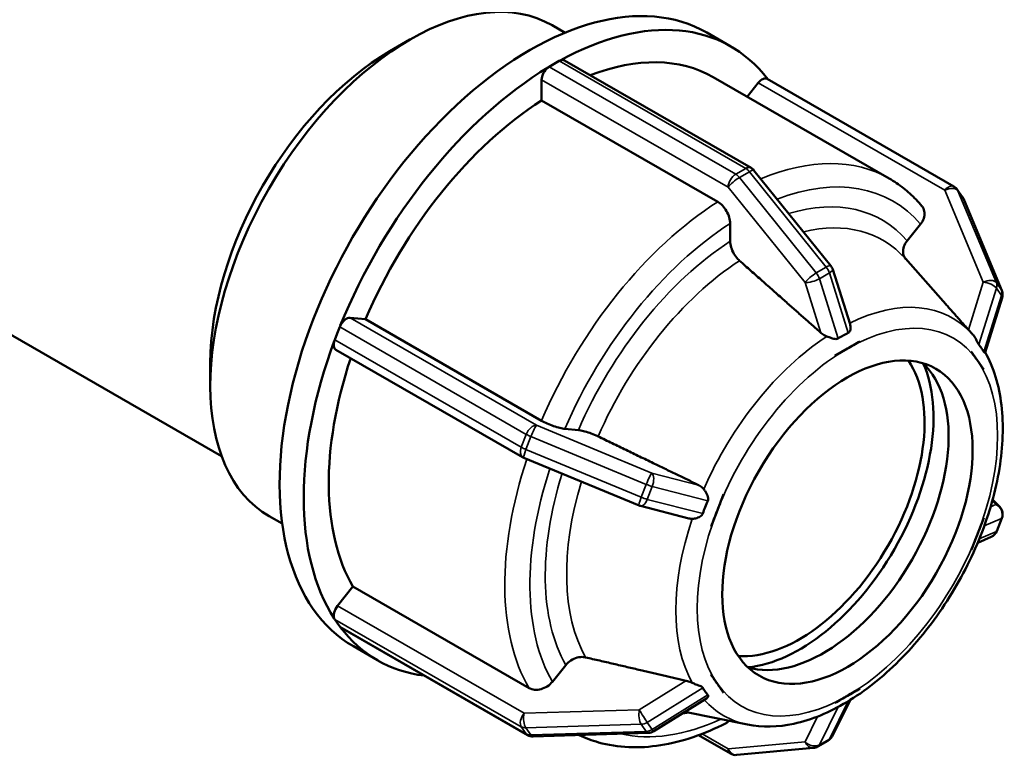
# Model space of a CAD drawing. Header units: millimetres. Extents: x 0 to 900, y -133 to 594.
# Tile 10 of 12: x 626 to 695, y 410 to 462. Entities that reach past the tile are written whole.
import ezdxf

# ---------------------------------------------------------------- set-up
doc = ezdxf.new("R2010")
doc.units = ezdxf.units.MM
doc.layers.add('Visible (ANSI)', color=7, linetype='Continuous', lineweight=50)
doc.layers.add('Visible Narrow (ANSI)', color=7, linetype='Continuous', lineweight=35)

msp = doc.modelspace()

# ---------------------------------------------------------------- linework, layer by layer
at = {"layer": 'Visible (ANSI)'}
for p, q in [((663.448, 461.362), (664.362, 460.836)), ((674.372, 460.841), (676.069, 459.864)), ((652.004, 459.532), (653.413, 460.35)), ((663.593, 458.638), (663.947, 458.842)), ((664.321, 458.878), (677.491, 451.295)), ((663.24, 458.435), (663.593, 458.638)), ((662.709, 456.057), (662.709, 457.516)), ((674.821, 457.698), (687.249, 450.541)), ((691.81, 449.982), (678.641, 457.566)), ((677.216, 456.318), (678.001, 457.294)), ((675.137, 448.9), (662.709, 456.057)), ((677.701, 451.115), (683.124, 444.371)), ((692.404, 449.258), (692.05, 449.763)), ((692.482, 449.117), (695.194, 442.622)), ((676.021, 446.105), (676.021, 447.368)), ((688.508, 446.141), (689.453, 447.316)), ((691.059, 441.87), (688.385, 444.885)), ((683.255, 444.127), (684.482, 440.253)), ((619.878, 442.602), (640.118, 430.947)), ((695.217, 442.108), (694.01, 438.258)), ((649.185, 440.7), (650.278, 440.6)), ((648.284, 439.603), (648.461, 440.059)), ((650.278, 440.6), (662.706, 433.443)), ((648.107, 439.147), (648.284, 439.603)), ((693.118, 439.548), (693.077, 439.595)), ((685.181, 439.04), (684.297, 438.531)), ((685.18, 439.043), (685.181, 439.04)), ((661.362, 430.871), (648.192, 438.455)), ((684.297, 438.531), (683.413, 438.022)), ((683.413, 438.022), (683.413, 438.025)), ((683.413, 438.022), (683.413, 438.022)), ((693.033, 438.32), (693.035, 438.321)), ((693.035, 438.321), (693.035, 438.323)), ((693.477, 437.69), (693.035, 438.321)), ((639.325, 437.515), (639.325, 435.887)), ((693.918, 437.06), (693.477, 437.69)), ((693.918, 437.06), (693.917, 437.059)), ((693.919, 437.062), (693.918, 437.06)), ((664.357, 432.864), (665.302, 432.777)), ((669.584, 427.456), (661.449, 430.828)), ((675.56, 428.258), (675.118, 427.118)), ((675.558, 428.258), (675.56, 428.258)), ((675.56, 428.258), (675.56, 428.258)), ((695.047, 427.35), (694.547, 427.88)), ((673.102, 426.546), (669.685, 427.423)), ((675.118, 427.118), (674.676, 425.979)), ((643.487, 426.699), (644.401, 426.172)), ((693.477, 425.435), (693.918, 426.575)), ((693.917, 426.575), (693.918, 426.575)), ((693.918, 426.575), (693.919, 426.575)), ((694.847, 425.653), (695.201, 426.564)), ((674.676, 425.979), (674.674, 425.979)), ((693.035, 424.296), (693.477, 425.435)), ((694.442, 425.234), (693.49, 424.828)), ((693.035, 424.296), (693.033, 424.296)), ((693.035, 424.296), (693.035, 424.296)), ((648.301, 420.366), (649.394, 421.725)), ((649.394, 421.725), (661.822, 414.568)), ((648.284, 419.164), (648.107, 419.416)), ((648.461, 418.912), (648.284, 419.164)), ((661.715, 411.249), (648.546, 418.833)), ((649.42, 417.512), (651.117, 416.535)), ((663.473, 415.012), (664.418, 416.188)), ((674.674, 415.492), (674.676, 415.494)), ((674.676, 415.494), (674.676, 415.495)), ((674.676, 415.494), (675.118, 414.863)), ((675.118, 414.863), (675.56, 414.233)), ((675.56, 414.233), (675.558, 414.231)), ((675.56, 414.234), (675.56, 414.233)), ((684.297, 414.022), (685.181, 414.531)), ((685.18, 414.532), (685.181, 414.531)), ((685.181, 414.531), (685.18, 414.529)), ((674.342, 413.83), (670.622, 411.511)), ((684.488, 413.717), (683.211, 411.156)), ((683.413, 413.513), (684.297, 414.022)), ((677.247, 411.986), (672.821, 412.882)), ((683.413, 413.513), (683.413, 413.514)), ((683.413, 413.511), (683.413, 413.513)), ((670.248, 411.398), (662.112, 411.149)), ((673.78, 411.235), (676.035, 409.936)), ((682.207, 410.434), (682.914, 410.841)), ((676.478, 409.84), (681.901, 410.337))]:
    msp.add_line(p, q, dxfattribs=at)
for centre, start, end in [((677.116, 450.645), 38.80817, 60.06401), ((691.436, 449.332), 35.02709, 60.06401), ((691.79, 448.828), 22.66139, 35.02709), ((682.54, 443.901), 17.57016, 38.80817), ((694.501, 442.333), 342.59887, 22.66139), ((661.736, 431.521), 240.06401, 247.48785), ((669.871, 428.149), 247.48785, 255.60399), ((694.501, 426.836), 338.80211, 43.33003), ((694.148, 425.924), 293.10521, 338.80211), ((670.225, 412.148), 271.75008, 301.93818), ((662.09, 411.899), 240.06401, 271.75008), ((682.54, 411.491), 299.93599, 333.5079), ((681.833, 411.084), 275.23725, 299.93599), ((676.409, 410.586), 240.06401, 275.23725)]:
    msp.add_arc(centre, 0.75, start, end, dxfattribs=at)
for centre, major_axis, start_param, end_param in [((653.467, 444.03), (-9.981, -17.332), 3.141593, 6.283185), ((661.896, 439.177), (12.476, 21.665), 0, 3.141593), ((663.593, 438.199), (12.476, 21.665), 6.044605, 7.04247), ((652.053, 444.845), (-8.983, -15.599), 3.928925, 5.495853), ((663.947, 458.229), (-0.374, -0.65), 3.785343, 3.925057), ((663.947, 458.229), (0.374, 0.65), 0, 0.64375), ((663.593, 438.199), (11.228, 19.498), 0, 0.62221), ((663.593, 438.199), (-12.476, -21.665), 3.949237, 4.948074), ((663.24, 457.821), (0.374, 0.65), 0.923179, 2.354261), ((663.24, 457.821), (-0.374, -0.65), 3.925057, 4.064772), ((678.266, 456.916), (0.374, 0.65), 0, 1.307063), ((663.593, 438.199), (-11.228, -19.498), 3.980641, 4.91667), ((648.92, 440.016), (0.374, 0.65), 0.259866, 1.690948), ((648.92, 440.016), (-0.374, -0.65), 4.83254, 4.972255), ((663.593, 438.199), (-12.476, -21.665), 4.996435, 5.995272), ((648.566, 439.105), (-0.374, -0.65), 5.111969, 6.283185), ((648.566, 439.105), (-0.374, -0.65), 4.972255, 5.111969), ((663.593, 438.199), (-11.228, -19.498), 5.050542, 5.963868), ((680.903, 428.231), (-6.238, -10.832), 0.274437, 2.867155), ((682.6, 427.254), (-6.238, -10.832), 0.135921, 3.005672), ((680.903, 428.231), (-6.684, -11.606), 0.391214, 2.750378), ((648.566, 419.987), (0.374, 0.65), 1.307063, 2.738145), ((648.566, 419.987), (-0.374, -0.65), 5.879738, 6.019452), ((648.92, 419.483), (-0.374, -0.65), 6.019452, 6.159167), ((648.92, 419.483), (-0.374, -0.65), 6.159167, 6.283185), ((663.593, 438.199), (-12.476, -21.665), 6.043632, 6.521765)]:
    msp.add_ellipse(centre, major_axis=major_axis, ratio=0.578093, start_param=start_param, end_param=end_param, dxfattribs=at)
msp.add_ellipse((684.297, 426.277), major_axis=(-6.238, -10.832), ratio=0.578093, dxfattribs=at)
for points, knots in [([(689.553, 448.598), (689.421, 448.755), (689.285, 448.907), (689.003, 449.2), (688.857, 449.342), (688.558, 449.613), (688.404, 449.743), (688.088, 449.992), (687.925, 450.11), (687.593, 450.335), (687.423, 450.441), (687.249, 450.541)], [5.2916957, 5.2916957, 5.2916957, 5.2916957, 5.3333008, 5.3333008, 5.3749058, 5.3749058, 5.4165108, 5.4165108, 5.4581158, 5.4581158, 5.4997209, 5.4997209, 5.4997209, 5.4997209]), ([(676.021, 447.368), (676.021, 447.494), (675.995, 447.657), (675.912, 447.939), (675.839, 448.107), (675.685, 448.374), (675.576, 448.521), (675.375, 448.734), (675.246, 448.837), (675.137, 448.9)], [-0.1852733, -0.1852733, -0.1852733, -0.1852733, -0.1388895, -0.1388895, -0.0925494, -0.0925494, -0.0462564, -0.0462564, 0, 0, 0, 0]), ([(689.453, 447.316), (689.548, 447.434), (689.634, 447.587), (689.725, 447.853), (689.747, 448.012), (689.726, 448.267), (689.681, 448.408), (689.598, 448.541), (689.576, 448.57), (689.552, 448.597)], [-0.1852733, -0.1852733, -0.1852733, -0.1852733, -0.1388895, -0.1388895, -0.0925494, -0.0925494, -0.0462564, -0.0462564, -0.0331937, -0.0331937, -0.0331937, -0.0331937]), ([(676.676, 444.739), (676.638, 444.773), (676.601, 444.809), (676.466, 444.951), (676.357, 445.098), (676.203, 445.366), (676.13, 445.534), (676.047, 445.815), (676.021, 445.979), (676.021, 446.105)], [0.4012752, 0.4012752, 0.4012752, 0.4012752, 0.4168627, 0.4168627, 0.4631643, 0.4631643, 0.5095269, 0.5095269, 0.5559331, 0.5559331, 0.5559331, 0.5559331]), ([(688.41, 444.857), (688.385, 444.886), (688.364, 444.916), (688.281, 445.048), (688.235, 445.189), (688.214, 445.445), (688.236, 445.604), (688.327, 445.87), (688.413, 446.023), (688.508, 446.141)], [0.4035353, 0.4035353, 0.4035353, 0.4035353, 0.4168627, 0.4168627, 0.4631643, 0.4631643, 0.5095269, 0.5095269, 0.5559331, 0.5559331, 0.5559331, 0.5559331]), ([(684.482, 440.253), (684.509, 440.167), (684.519, 440.077), (684.514, 439.92), (684.501, 439.851), (684.463, 439.757), (684.443, 439.723), (684.4, 439.679), (684.381, 439.665), (684.36, 439.654)], [-0.2669268, -0.2669268, -0.2669268, -0.2669268, -0.2215492, -0.2215492, -0.1800789, -0.1800789, -0.1536788, -0.1536788, -0.1363209, -0.1363209, -0.1363209, -0.1363209]), ([(682.832, 439.396), (682.801, 439.408), (682.771, 439.421), (682.629, 439.488), (682.526, 439.556), (682.442, 439.628), (682.437, 439.633), (682.431, 439.638), (682.425, 439.643)], [0.47465516, 0.47465516, 0.47465516, 0.47465516, 0.48407321, 0.48407321, 0.51991936, 0.51991936, 0.51991936, 0.52237453, 0.52237453, 0.52237453, 0.52237453]), ([(683.653, 439.247), (683.638, 439.237), (683.623, 439.229), (683.574, 439.212), (683.532, 439.204), (683.384, 439.213), (683.276, 439.241), (683.056, 439.312), (682.943, 439.353), (682.832, 439.396)], [-0.1457506, -0.1457506, -0.1457506, -0.1457506, -0.1325359, -0.1325359, -0.1076069, -0.1076069, -0.0689931, -0.0689931, -0.0337499, -0.0337499, -0.0337499, -0.0337499]), ([(684.36, 439.654), (684.236, 439.594), (684.116, 439.529), (684.002, 439.464), (683.888, 439.398), (683.771, 439.326), (683.653, 439.247)], [-0.04827046, -0.04827046, -0.04827046, -0.04827046, 0, 0, 0, 0.04827046, 0.04827046, 0.04827046, 0.04827046]), ([(693.077, 439.595), (693.073, 439.599), (693.07, 439.602), (692.986, 439.697), (692.91, 439.782), (692.847, 439.854), (692.842, 439.859), (692.838, 439.864), (692.834, 439.868)], [0.48260917, 0.48260917, 0.48260917, 0.48260917, 0.48407321, 0.48407321, 0.51991936, 0.51991936, 0.51991936, 0.52237453, 0.52237453, 0.52237453, 0.52237453]), ([(693.133, 439.531), (693.132, 439.532), (693.131, 439.533), (693.129, 439.536), (693.128, 439.537), (693.126, 439.539), (693.125, 439.54), (693.123, 439.542), (693.122, 439.543), (693.12, 439.546), (693.119, 439.547), (693.118, 439.548)], [5.306702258, 5.306702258, 5.306702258, 5.306702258, 5.307107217, 5.307107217, 5.307512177, 5.307512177, 5.307917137, 5.307917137, 5.308322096, 5.308322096, 5.308727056, 5.308727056, 5.308727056, 5.308727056]), ([(693.572, 438.81), (693.565, 438.818), (693.558, 438.828), (693.535, 438.863), (693.515, 438.899), (693.445, 439.038), (693.393, 439.148), (693.273, 439.352), (693.206, 439.449), (693.131, 439.534)], [-0.1376011, -0.1376011, -0.1376011, -0.1376011, -0.1272289, -0.1272289, -0.1041816, -0.1041816, -0.0664368, -0.0664368, -0.0332581, -0.0332581, -0.0332581, -0.0332581]), ([(693.925, 438.305), (693.867, 438.4), (693.809, 438.489), (693.752, 438.57), (693.695, 438.651), (693.635, 438.732), (693.572, 438.81)], [-0.04827046, -0.04827046, -0.04827046, -0.04827046, 0, 0, 0, 0.04827046, 0.04827046, 0.04827046, 0.04827046]), ([(677.247, 411.986), (678.288, 411.775), (679.398, 411.806), (681.762, 412.315), (683.023, 412.839), (685.534, 414.34), (686.783, 415.334), (689.116, 417.668), (690.199, 419.007), (692.101, 421.892), (692.919, 423.437), (694.215, 426.591), (694.693, 428.199), (695.254, 431.334), (695.335, 432.861), (695.06, 435.681), (694.707, 436.977), (694.087, 438.153), (694.052, 438.216), (694.017, 438.279)], [2.549122, 2.549122, 2.549122, 2.549122, 2.839158, 2.839158, 3.160566, 3.160566, 3.493566, 3.493566, 3.825265, 3.825265, 4.155393, 4.155393, 4.485901, 4.485901, 4.818422, 4.818422, 5.149806, 5.149806, 5.168877, 5.168877, 5.168877, 5.168877]), ([(694.01, 438.258), (694.007, 438.248), (694, 438.243), (693.982, 438.244), (693.97, 438.249), (693.947, 438.273), (693.936, 438.287), (693.925, 438.305)], [-0.20899708, -0.20899708, -0.20899708, -0.20899708, -0.17967478, -0.17967478, -0.15358707, -0.15358707, -0.1340489, -0.1340489, -0.1340489, -0.1340489]), ([(662.706, 433.443), (662.815, 433.38), (662.965, 433.305), (663.239, 433.182), (663.411, 433.113), (663.699, 433.012), (663.866, 432.962), (664.125, 432.898), (664.262, 432.873), (664.357, 432.864)], [0, 0, 0, 0, 0.0462564, 0.0462564, 0.0925494, 0.0925494, 0.1388895, 0.1388895, 0.1852733, 0.1852733, 0.1852733, 0.1852733]), ([(665.302, 432.777), (665.397, 432.769), (665.534, 432.744), (665.792, 432.68), (665.959, 432.629), (666.248, 432.528), (666.42, 432.459), (666.603, 432.377), (666.651, 432.355), (666.698, 432.332)], [0.1852975, 0.1852975, 0.1852975, 0.1852975, 0.2317037, 0.2317037, 0.2780663, 0.2780663, 0.3243679, 0.3243679, 0.3399555, 0.3399555, 0.3399555, 0.3399555]), ([(673.785, 428.899), (673.792, 428.895), (673.799, 428.892), (673.805, 428.889), (673.905, 428.838), (674.005, 428.766), (674.112, 428.655), (674.134, 428.631), (674.154, 428.605)], [0.51746419, 0.51746419, 0.51746419, 0.51746419, 0.51991936, 0.51991936, 0.51991936, 0.55576551, 0.55576551, 0.56518355, 0.56518355, 0.56518355, 0.56518355]), ([(674.154, 428.605), (674.195, 428.553), (674.235, 428.497), (674.355, 428.308), (674.419, 428.177), (674.467, 427.995), (674.472, 427.935), (674.461, 427.849), (674.453, 427.821), (674.441, 427.793)], [-0.2695811, -0.2695811, -0.2695811, -0.2695811, -0.2452942, -0.2452942, -0.190246, -0.190246, -0.1567851, -0.1567851, -0.1380776, -0.1380776, -0.1380776, -0.1380776]), ([(674.441, 427.793), (674.372, 427.639), (674.309, 427.487), (674.252, 427.34), (674.195, 427.194), (674.139, 427.04), (674.087, 426.882)], [-0.04827046, -0.04827046, -0.04827046, -0.04827046, 0, 0, 0, 0.04827046, 0.04827046, 0.04827046, 0.04827046]), ([(674.087, 426.882), (674.082, 426.866), (674.076, 426.851), (674.049, 426.8), (674.019, 426.76), (673.887, 426.653), (673.776, 426.601), (673.556, 426.536), (673.448, 426.518), (673.343, 426.516)], [-0.1426708, -0.1426708, -0.1426708, -0.1426708, -0.1323886, -0.1323886, -0.1069687, -0.1069687, -0.0673051, -0.0673051, -0.0335741, -0.0335741, -0.0335741, -0.0335741]), ([(673.343, 426.516), (673.313, 426.516), (673.283, 426.517), (673.202, 426.524), (673.151, 426.533), (673.102, 426.546)], [0.47465516, 0.47465516, 0.47465516, 0.47465516, 0.48407321, 0.48407321, 0.49990975, 0.49990975, 0.49990975, 0.49990975]), ([(664.418, 416.188), (664.513, 416.305), (664.65, 416.429), (664.908, 416.599), (665.076, 416.674), (665.364, 416.752), (665.536, 416.768), (665.719, 416.75), (665.767, 416.743), (665.814, 416.732)], [0.1852975, 0.1852975, 0.1852975, 0.1852975, 0.2317037, 0.2317037, 0.2780663, 0.2780663, 0.3243679, 0.3243679, 0.3399555, 0.3399555, 0.3399555, 0.3399555]), ([(661.822, 414.568), (661.931, 414.505), (662.081, 414.459), (662.355, 414.433), (662.527, 414.448), (662.815, 414.526), (662.982, 414.601), (663.241, 414.771), (663.378, 414.894), (663.473, 415.012)], [0, 0, 0, 0, 0.0462564, 0.0462564, 0.0925494, 0.0925494, 0.1388895, 0.1388895, 0.1852733, 0.1852733, 0.1852733, 0.1852733]), ([(672.901, 415.084), (672.908, 415.082), (672.915, 415.081), (672.922, 415.079), (673.023, 415.054), (673.138, 415.017), (673.283, 414.957), (673.313, 414.944), (673.343, 414.93)], [0.51746419, 0.51746419, 0.51746419, 0.51746419, 0.51991936, 0.51991936, 0.51991936, 0.55576551, 0.55576551, 0.56518356, 0.56518356, 0.56518356, 0.56518356]), ([(673.343, 414.93), (673.426, 414.892), (673.51, 414.858), (673.73, 414.774), (673.853, 414.732), (673.98, 414.674), (674.015, 414.655), (674.062, 414.618), (674.077, 414.601), (674.087, 414.583)], [-0.2765539, -0.2765539, -0.2765539, -0.2765539, -0.2400776, -0.2400776, -0.1796748, -0.1796748, -0.1535871, -0.1535871, -0.1340489, -0.1340489, -0.1340489, -0.1340489]), ([(674.087, 414.583), (674.139, 414.492), (674.195, 414.405), (674.252, 414.323), (674.309, 414.242), (674.372, 414.16), (674.441, 414.079)], [-0.04827046, -0.04827046, -0.04827046, -0.04827046, 0, 0, 0, 0.04827046, 0.04827046, 0.04827046, 0.04827046]), ([(674.441, 414.079), (674.448, 414.07), (674.454, 414.061), (674.468, 414.031), (674.472, 414.004), (674.448, 413.92), (674.401, 413.867), (674.342, 413.83)], [-0.13760114, -0.13760114, -0.13760114, -0.13760114, -0.12722895, -0.12722895, -0.10418158, -0.10418158, -0.06666188, -0.06666188, -0.06666188, -0.06666188]), ([(675.742, 412.096), (675.749, 412.1), (675.755, 412.103), (675.818, 412.14), (675.872, 412.194), (675.914, 412.256)], [0.08865415, 0.08865415, 0.08865415, 0.08865415, 0.09254942, 0.09254942, 0.12643502, 0.12643502, 0.12643502, 0.12643502]), ([(665.356, 411.248), (665.796, 411.037), (666.257, 410.864), (667.414, 410.539), (668.127, 410.427), (669.59, 410.362), (670.341, 410.407), (671.863, 410.647), (672.635, 410.841), (674.186, 411.367), (674.965, 411.7), (675.742, 412.096)], [2.402138, 2.402138, 2.402138, 2.402138, 2.5035343, 2.5035343, 2.6489405, 2.6489405, 2.7943466, 2.7943466, 2.9397528, 2.9397528, 3.0851589, 3.0851589, 3.0851589, 3.0851589])]:
    msp.add_open_spline(points, degree=3, knots=knots, dxfattribs=at)
for points, weights in [([(682.425, 439.643), (679.732, 442.031), (676.676, 444.739)], [1.00024435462, 1.00209514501, 1]), ([(692.834, 439.868), (691.97, 440.843), (691.059, 441.87)], [1.00024500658, 1.00101785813, 1.00110240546]), ([(666.698, 432.332), (670.464, 430.508), (673.785, 428.899)], [1, 1.00209547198, 1.00024500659]), ([(665.814, 416.732), (669.58, 415.856), (672.901, 415.084)], [1, 1.00209547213, 1.00024500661])]:
    msp.add_rational_spline(points, weights, degree=2, dxfattribs=at)
for points in [[(684.297, 438.531), (684.578, 438.693), (684.881, 438.866), (685.18, 439.043)], [(683.413, 438.025), (683.715, 438.195), (684.017, 438.37), (684.297, 438.531)], [(683.413, 438.022), (683.413, 438.023), (683.413, 438.024), (683.413, 438.025)], [(693.033, 438.32), (693.034, 438.321), (693.035, 438.322), (693.035, 438.323)], [(693.477, 437.69), (693.334, 437.894), (693.186, 438.105), (693.033, 438.32)], [(693.035, 438.323), (693.185, 438.105), (693.336, 437.89), (693.477, 437.69)], [(693.477, 437.69), (693.617, 437.49), (693.768, 437.273), (693.919, 437.062)], [(693.917, 437.059), (693.768, 437.275), (693.619, 437.486), (693.477, 437.69)], [(675.118, 427.118), (675.258, 427.479), (675.411, 427.87), (675.558, 428.258)], [(675.558, 428.258), (675.558, 428.258), (675.559, 428.258), (675.56, 428.258)], [(674.674, 425.979), (674.828, 426.366), (674.978, 426.757), (675.118, 427.118)], [(693.477, 425.435), (693.619, 425.802), (693.767, 426.184), (693.917, 426.575)], [(693.919, 426.575), (693.768, 426.187), (693.617, 425.797), (693.477, 425.435)], [(693.917, 426.575), (693.918, 426.575), (693.919, 426.575), (693.919, 426.575)], [(693.033, 424.296), (693.186, 424.686), (693.334, 425.068), (693.477, 425.435)], [(693.477, 425.435), (693.336, 425.074), (693.185, 424.684), (693.035, 424.296)], [(674.674, 415.492), (674.674, 415.493), (674.675, 415.494), (674.676, 415.495)], [(675.118, 414.863), (674.978, 415.063), (674.828, 415.28), (674.674, 415.492)], [(674.676, 415.495), (674.828, 415.277), (674.976, 415.066), (675.118, 414.863)], [(675.118, 414.863), (675.26, 414.66), (675.409, 414.449), (675.56, 414.234)], [(675.558, 414.231), (675.411, 414.448), (675.258, 414.663), (675.118, 414.863)], [(684.297, 414.022), (684.583, 414.186), (684.879, 414.357), (685.18, 414.532)], [(685.18, 414.529), (684.881, 414.359), (684.578, 414.183), (684.297, 414.022)], [(684.297, 414.022), (684.017, 413.861), (683.715, 413.687), (683.413, 413.511)], [(683.413, 413.514), (683.716, 413.687), (684.012, 413.858), (684.297, 414.022)], [(683.413, 413.511), (683.413, 413.512), (683.413, 413.513), (683.413, 413.514)]]:
    msp.add_open_spline(points, degree=3, dxfattribs=at)
at = {"layer": 'Visible Narrow (ANSI)'}
for p, q in [((663.947, 458.842), (677.116, 451.258)), ((676.409, 450.851), (663.24, 458.435)), ((662.709, 457.516), (675.879, 449.932)), ((678.001, 457.294), (691.171, 449.71)), ((677.116, 451.258), (676.409, 450.851)), ((676.674, 450.616), (677.382, 451.023)), ((682.098, 443.872), (676.674, 450.616)), ((677.382, 451.023), (682.805, 444.279)), ((675.879, 449.932), (681.303, 443.188)), ((691.171, 449.71), (693.883, 443.215)), ((692.099, 449.674), (692.453, 449.17)), ((694.811, 443.179), (692.099, 449.674)), ((692.453, 449.17), (695.164, 442.675)), ((682.805, 444.279), (682.098, 443.872)), ((682.317, 443.466), (683.024, 443.873)), ((683.653, 439.247), (682.317, 443.466)), ((683.024, 443.873), (684.36, 439.654)), ((681.303, 443.188), (682.425, 439.643)), ((693.883, 443.215), (692.834, 439.868)), ((693.572, 438.81), (694.82, 442.792)), ((695.164, 442.675), (694.811, 443.179)), ((694.82, 442.792), (695.173, 442.287)), ((695.173, 442.287), (693.925, 438.305)), ((662.355, 433.116), (649.185, 440.7)), ((648.461, 440.059), (661.63, 432.475)), ((661.277, 431.563), (648.107, 439.147)), ((670.49, 429.744), (662.355, 433.116)), ((661.63, 432.475), (661.277, 431.563)), ((661.603, 431.405), (661.957, 432.316)), ((661.957, 432.316), (670.092, 428.945)), ((669.739, 428.033), (661.603, 431.405)), ((673.785, 428.899), (670.49, 429.744)), ((670.092, 428.945), (669.739, 428.033)), ((670.168, 427.888), (670.521, 428.799)), ((670.521, 428.799), (674.441, 427.793)), ((674.087, 426.882), (670.168, 427.888)), ((694.767, 427.519), (694.399, 427.362)), ((694.52, 427.781), (694.767, 427.519)), ((693.956, 426.02), (695.173, 426.54)), ((695.173, 426.54), (694.82, 425.628)), ((694.82, 425.628), (693.606, 425.11)), ((661.471, 412.782), (648.301, 420.366)), ((648.107, 419.416), (661.277, 411.832)), ((661.63, 411.328), (648.461, 418.912)), ((672.901, 415.084), (669.606, 413.03)), ((670.168, 412.14), (674.087, 414.583)), ((674.441, 414.079), (670.521, 411.635)), ((684.358, 413.638), (683.024, 410.961)), ((669.606, 413.03), (661.471, 412.782)), ((682.317, 410.554), (683.652, 413.234)), ((682.188, 412.554), (681.303, 410.778)), ((661.277, 411.832), (661.63, 411.328)), ((661.603, 411.756), (669.739, 412.005)), ((661.957, 411.252), (661.603, 411.756)), ((670.092, 411.5), (661.957, 411.252)), ((669.739, 412.005), (670.092, 411.5)), ((670.521, 411.635), (670.168, 412.14)), ((675.879, 410.281), (674.048, 411.336)), ((681.303, 410.778), (675.879, 410.281)), ((683.024, 410.961), (682.317, 410.554))]:
    msp.add_line(p, q, dxfattribs=at)
for centre, major_axis, ratio, start_param, end_param in [((676.021, 431.043), (11.228, 19.498), 0.578093, 0, 0.64703), ((677.116, 450.645), (0.374, 0.65), 0.578093, 0, 0.783464), ((677.116, 450.645), (0.374, -0.65), 0.578093, 1.834529, 2.358128), ((677.116, 450.645), (0.584, 0.47), 0.212712, 0, 0.937714), ((676.409, 450.237), (-0.374, -0.65), 0.578093, 3.925057, 5.495853), ((676.409, 450.237), (0.584, 0.47), 0.212712, 0.937714, 2.50851), ((676.409, 450.237), (-0.374, 0.65), 0.578093, 4.976122, 5.499721), ((676.905, 430.534), (10.604, 18.415), 0.578093, 6.07831, 6.903985), ((691.436, 449.332), (0.374, 0.65), 0.578093, 0, 1.307063), ((691.436, 449.332), (0.692, 0.289), 0.607, 0.132299, 1.703096), ((691.436, 449.332), (0.614, 0.43), 0.787757, 6.112167, 6.283185), ((676.905, 430.534), (9.836, 17.08), 0.578093, 6.082917, 6.831802), ((691.79, 448.828), (0.614, 0.43), 0.787757, 6.112167, 6.283185), ((691.79, 448.828), (0.692, 0.289), 0.607, 0, 0.132299), ((676.021, 431.043), (-11.228, -19.498), 0.578093, 3.980641, 4.91667), ((676.905, 430.534), (10.604, 18.415), 0.578093, 0.842322, 1.771805), ((677.56, 430.156), (9.233, 16.033), 0.578093, 6.092192, 6.785641), ((676.905, 430.534), (-9.836, -17.08), 0.578093, 3.988522, 4.90879), ((677.56, 430.156), (9.233, 16.033), 0.578093, 0.851077, 1.763049), ((682.54, 443.901), (0.584, 0.47), 0.212712, 0, 0.937714), ((682.54, 443.901), (0.374, -0.65), 0.578093, 1.208309, 1.834529), ((682.54, 443.901), (0.715, 0.226), 0.289344, 5.360807, 6.283185), ((681.833, 443.494), (-0.584, -0.47), 0.212712, 4.079306, 5.650103), ((681.833, 443.494), (0.715, 0.226), 0.289344, 3.79001, 5.360807), ((681.833, 443.494), (-0.374, 0.65), 0.578093, 4.349901, 4.976122), ((694.148, 442.837), (0.692, 0.289), 0.607, 0.132299, 1.703096), ((694.148, 442.837), (0.716, -0.224), 0.43038, 0.510054, 2.08085), ((694.148, 442.837), (0.614, 0.43), 0.787757, 5.485946, 6.112167), ((683.642, 426.654), (8.083, 14.036), 0.578093, 6.092192, 6.99545), ((694.501, 442.333), (0.692, 0.289), 0.607, 0, 0.132299), ((694.501, 442.333), (0.614, 0.43), 0.787757, 5.485946, 6.112167), ((694.501, 442.333), (0.716, -0.224), 0.43038, 0, 0.510054), ((684.297, 426.277), (7.48, 12.99), 0.578093, 6.019452, 7.06665), ((683.642, 426.654), (-8.083, -14.036), 0.578093, 3.995862, 4.901449), ((684.297, 426.277), (7.48, 12.99), 0.578093, 0.783464, 1.830662), ((684.297, 426.277), (7.48, 12.99), 0.578093, 4.972255, 6.019452), ((662.09, 432.433), (0.374, 0.65), 0.578093, 0.259866, 1.830662), ((662.09, 432.433), (0.287, 0.693), 0.106356, 0.212455, 1.783251), ((662.09, 432.433), (0.699, -0.271), 0.209664, 4.079801, 4.603399), ((661.736, 431.521), (-0.374, -0.65), 0.578093, 4.972255, 6.283185), ((661.736, 431.521), (-0.699, 0.271), 0.209664, 0.938208, 1.461807), ((661.736, 431.521), (-0.287, -0.693), 0.106356, 4.924844, 6.283185), ((676.021, 431.043), (-11.228, -19.498), 0.578093, 5.048756, 5.963868), ((676.905, 430.534), (-10.604, -18.415), 0.578093, 5.058035, 5.960595), ((676.905, 430.534), (-9.836, -17.08), 0.578093, 5.079778, 5.955987), ((670.225, 429.061), (0.287, 0.693), 0.106356, 0.212455, 1.783251), ((670.225, 429.061), (0.186, 0.726), 0.483485, 4.470518, 6.041314), ((677.56, 430.156), (-9.233, -16.033), 0.578093, 5.093896, 5.95184), ((670.225, 429.061), (0.699, -0.271), 0.209664, 4.603399, 5.22962), ((669.871, 428.149), (-0.287, -0.693), 0.106356, 4.924844, 6.283185), ((669.871, 428.149), (-0.186, -0.726), 0.483485, 0, 1.328925), ((669.871, 428.149), (-0.699, 0.271), 0.209664, 1.461807, 2.088027), ((694.501, 426.836), (0.294, -0.69), 0.955963, 0.775045, 2.345841), ((694.501, 426.836), (0.546, 0.515), 0.89493, 0, 0.489158), ((684.297, 426.277), (-7.48, -12.99), 0.578093, 4.972255, 6.019452), ((683.642, 426.654), (-8.083, -14.036), 0.578093, 5.04306, 5.948647), ((694.501, 426.836), (0.699, -0.271), 0.209664, 6.071574, 6.283185), ((684.297, 426.277), (-7.48, -12.99), 0.578093, 0.783464, 1.830662), ((694.148, 425.924), (0.294, -0.69), 0.955963, 0, 0.775045), ((694.148, 425.924), (0.699, -0.271), 0.209664, 6.071574, 6.283185), ((684.297, 426.277), (-7.48, -12.99), 0.578093, 6.019452, 7.06665), ((683.642, 426.654), (-8.083, -14.036), 0.578093, 6.095716, 6.474179), ((669.871, 412.652), (0.023, -0.75), 0.394287, 4.171404, 5.7422), ((669.871, 412.652), (-0.397, 0.636), 0.042098, 0.908295, 2.479092), ((661.736, 412.403), (-0.374, -0.65), 0.578093, 4.448656, 6.019452), ((661.736, 412.403), (-0.023, 0.75), 0.394287, 1.029811, 2.600607), ((676.905, 430.534), (-10.604, -18.415), 0.578093, 0.173086, 0.680951), ((676.905, 430.534), (9.836, 17.08), 0.578093, 3.608387, 3.645845), ((661.736, 412.403), (-0.614, -0.43), 0.787757, 0.35258, 0.876179), ((669.871, 412.652), (0.614, 0.43), 0.787757, 4.017772, 4.643992), ((670.225, 412.148), (-0.614, -0.43), 0.787757, 0.876179, 1.5024), ((670.225, 412.148), (0.023, -0.75), 0.394287, 5.7422, 6.283185), ((670.225, 412.148), (0.397, -0.636), 0.042098, 5.620684, 6.283185), ((662.09, 411.899), (-0.614, -0.43), 0.787757, 0.35258, 0.876179), ((662.09, 411.899), (-0.374, -0.65), 0.578093, 6.019452, 6.283185), ((662.09, 411.899), (0.023, -0.75), 0.394287, 5.7422, 6.283185), ((681.833, 411.084), (0.068, -0.747), 0.788574, 5.060317, 6.283185), ((681.833, 411.084), (-0.671, 0.335), 0.761822, 1.102667, 2.673463), ((682.54, 411.491), (0.374, -0.65), 0.578093, 0, 0.366355), ((682.54, 411.491), (0.671, -0.335), 0.761822, 5.815056, 6.283185), ((676.409, 410.586), (-0.374, -0.65), 0.578093, 5.495853, 6.283185), ((676.409, 410.586), (0.068, -0.747), 0.788574, 5.060317, 6.283185), ((681.833, 411.084), (0.374, -0.65), 0.578093, 0, 0.366355)]:
    msp.add_ellipse(centre, major_axis=major_axis, ratio=ratio, start_param=start_param, end_param=end_param, dxfattribs=at)

doc.saveas('drawing.dxf')
